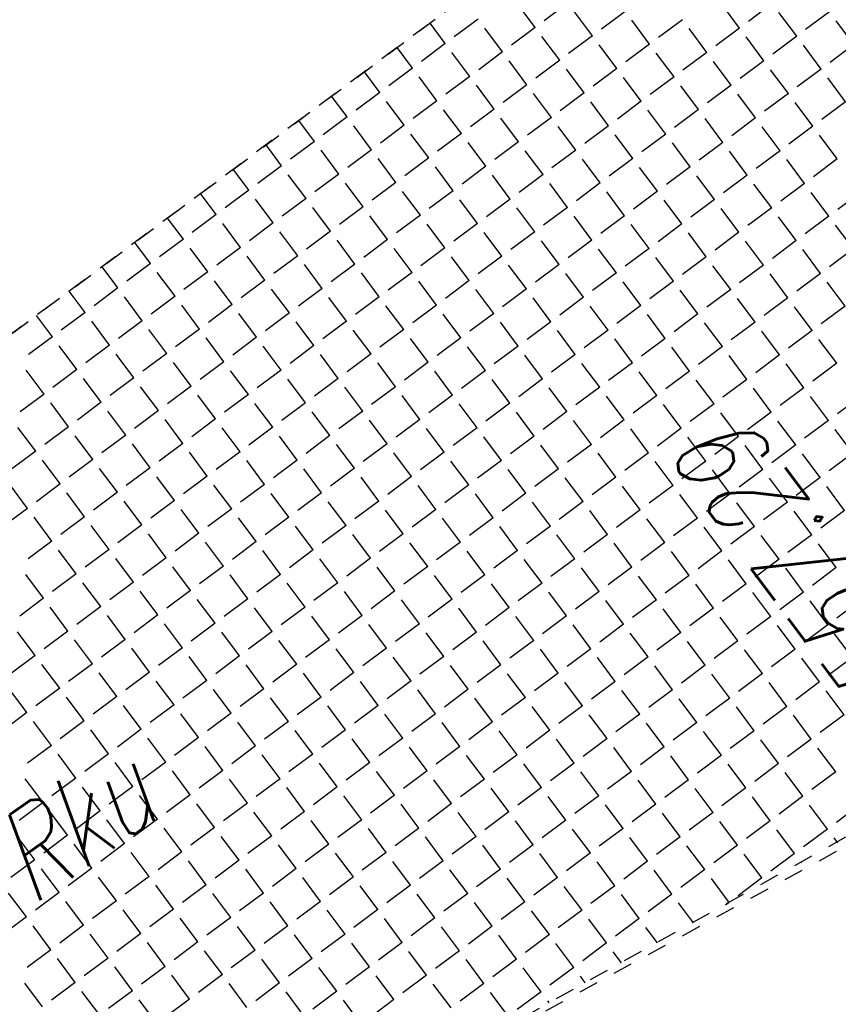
# Model space of a CAD drawing. Header units: metres. Extents: x 2 to 485, y 6 to 594.
# Tile 112 of 176: x 308.4 to 312.6, y 280.17 to 285.22. Entities that reach past the tile are written whole.
import ezdxf
from ezdxf.enums import TextEntityAlignment as Align

# ---------------------------------------------------------------- set-up
doc = ezdxf.new("R2010")
doc.units = ezdxf.units.M
doc.header["$LTSCALE"] = 0.0125
doc.linetypes.add('260241_A_bea$0$PUNKTIERT', pattern=[0.2, 0, -0.2])
doc.linetypes.add('GESTRICHELT', pattern=[0.4, 0.2, -0.2])
for name, color, linetype in [('260241_A_bea$0$B25_EINFASS_GEPKT', 7, '260241_A_bea$0$PUNKTIERT'), ('260241_A_bea$0$B28_VEINFASS_TXT', 5, 'Continuous'), ('260241_A_bea$0$B53_HAUPTHOEHEN', 4, 'Continuous'), ('f_feuerwehr', 10, 'Continuous'), ('f_schraff', 251, 'Continuous')]:
    doc.layers.add(name, color=color, linetype=linetype)
doc.styles.add('260241_A_bea$0$ROMANS', font='ROMANS')

msp = doc.modelspace()

# ---------------------------------------------------------------- linework, layer by layer
at = {"layer": '260241_A_bea$0$B25_EINFASS_GEPKT', "color": 7, "linetype": '260241_A_bea$0$PUNKTIERT', "ltscale": 0.5}
for p, q in [((312.588, 286.7521), (299.3744, 276.9384)), ((306.267, 277.4712), (313.7828, 281.6718))]:
    msp.add_line(p, q, dxfattribs=at)
at = {"layer": 'f_feuerwehr', "linetype": 'GESTRICHELT'}
for p, q in [((299.3744, 276.9384), (315.9512, 289.2499)), ((313.9927, 281.7265), (305.1959, 276.9023))]:
    msp.add_line(p, q, dxfattribs=at)
at = {"layer": 'f_schraff', "linetype": 'Continuous'}
for p, q in [((311.0465, 285.184), (310.9554, 285.3061)), ((311.2145, 285.3093), (311.0923, 285.2182)), ((311.3398, 285.1414), (311.2486, 285.2635)), ((311.5077, 285.2667), (311.3856, 285.1755)), ((312.0942, 285.1814), (312.0031, 285.3035)), ((312.2622, 285.3067), (312.1401, 285.2156)), ((312.5555, 285.2641), (312.4333, 285.1729)), ((310.7532, 285.2266), (310.6311, 285.1355)), ((311.633, 285.0987), (311.5419, 285.2209)), ((311.801, 285.224), (311.6788, 285.1329)), ((312.3875, 285.1388), (312.2964, 285.2609)), ((312.6808, 285.0961), (312.5896, 285.2183)), ((310.5853, 285.1013), (310.5069, 285.2064)), ((310.8785, 285.0587), (310.7874, 285.1808)), ((311.0465, 285.184), (310.9244, 285.0929)), ((311.9263, 285.0561), (311.8352, 285.1782)), ((312.0942, 285.1814), (311.9721, 285.0903)), ((311.1718, 285.016), (311.0807, 285.1382)), ((311.3398, 285.1414), (311.2176, 285.0502)), ((312.2196, 285.0134), (312.1284, 285.1356)), ((312.3875, 285.1388), (312.2654, 285.0476)), ((310.4173, 284.976), (310.3386, 285.0815)), ((310.5853, 285.1013), (310.4631, 285.0102)), ((311.4651, 284.9734), (311.3739, 285.0956)), ((311.633, 285.0987), (311.5109, 285.0076)), ((312.5128, 284.9708), (312.4217, 285.0929)), ((312.6808, 285.0961), (312.5586, 285.005)), ((310.7106, 284.9334), (310.6195, 285.0555)), ((310.8785, 285.0587), (310.7564, 284.9675)), ((311.0039, 284.8907), (310.9127, 285.0129)), ((311.1718, 285.016), (311.0497, 284.9249)), ((311.7583, 284.9308), (311.6672, 285.0529)), ((311.9263, 285.0561), (311.8041, 284.9649)), ((312.0516, 284.8881), (311.9605, 285.0103)), ((312.2196, 285.0134), (312.0974, 284.9223)), ((310.4173, 284.976), (310.2952, 284.8849)), ((311.2971, 284.8481), (311.206, 284.9702)), ((311.4651, 284.9734), (311.3429, 284.8823)), ((312.3449, 284.8455), (312.2537, 284.9676)), ((312.5128, 284.9708), (312.3907, 284.8797)), ((310.2494, 284.8507), (310.1704, 284.9565)), ((310.5426, 284.8081), (310.4515, 284.9302)), ((310.7106, 284.9334), (310.5884, 284.8422)), ((311.5904, 284.8055), (311.4993, 284.9276)), ((311.7583, 284.9308), (311.6362, 284.8396)), ((312.6381, 284.8028), (312.547, 284.925)), ((310.8359, 284.7654), (310.7448, 284.8876)), ((311.0039, 284.8907), (310.8817, 284.7996)), ((311.8837, 284.7628), (311.7925, 284.885)), ((312.0516, 284.8881), (311.9295, 284.797)), ((310.0814, 284.7254), (310.0022, 284.8316)), ((310.2494, 284.8507), (310.1272, 284.7596)), ((310.5426, 284.8081), (310.4205, 284.7169)), ((311.1292, 284.7228), (311.038, 284.8449)), ((311.2971, 284.8481), (311.175, 284.757)), ((312.1769, 284.7202), (312.0858, 284.8423)), ((312.3449, 284.8455), (312.2227, 284.7544)), ((310.3747, 284.6827), (310.2836, 284.8049)), ((310.668, 284.6401), (310.5768, 284.7622)), ((310.8359, 284.7654), (310.7138, 284.6743)), ((311.4224, 284.6801), (311.3313, 284.8023)), ((311.5904, 284.8055), (311.4682, 284.7143)), ((311.7157, 284.6375), (311.6246, 284.7596)), ((311.8837, 284.7628), (311.7615, 284.6717)), ((312.4702, 284.6775), (312.379, 284.7997)), ((312.6381, 284.8028), (312.516, 284.7117)), ((309.9135, 284.6001), (309.8339, 284.7067)), ((310.0814, 284.7254), (309.9593, 284.6342)), ((310.9612, 284.5975), (310.8701, 284.7196)), ((311.1292, 284.7228), (311.007, 284.6316)), ((312.009, 284.5949), (311.9178, 284.717)), ((312.1769, 284.7202), (312.0548, 284.629)), ((310.2067, 284.5574), (310.1156, 284.6796)), ((310.3747, 284.6827), (310.2525, 284.5916)), ((311.2545, 284.5548), (311.1633, 284.677)), ((311.4224, 284.6801), (311.3003, 284.589)), ((312.3022, 284.5522), (312.2111, 284.6744)), ((312.4702, 284.6775), (312.348, 284.5864)), ((310.5, 284.5148), (310.4089, 284.6369)), ((310.668, 284.6401), (310.5458, 284.549)), ((311.5478, 284.5122), (311.4566, 284.6343)), ((311.7157, 284.6375), (311.5936, 284.5464)), ((312.5955, 284.5096), (312.5044, 284.6317)), ((309.7455, 284.4748), (309.6657, 284.5817)), ((309.9135, 284.6001), (309.7913, 284.5089)), ((310.2067, 284.5574), (310.0846, 284.4663)), ((310.7933, 284.4722), (310.7021, 284.5943)), ((310.9612, 284.5975), (310.8391, 284.5063)), ((311.2545, 284.5548), (311.1323, 284.4637)), ((311.841, 284.4695), (311.7499, 284.5917)), ((312.009, 284.5949), (311.8868, 284.5037)), ((310.0388, 284.4321), (309.9477, 284.5543)), ((310.3321, 284.3895), (310.2409, 284.5116)), ((310.5, 284.5148), (310.3779, 284.4237)), ((311.0865, 284.4295), (310.9954, 284.5517)), ((311.3798, 284.3869), (311.2887, 284.509)), ((311.5478, 284.5122), (311.4256, 284.4211)), ((312.1343, 284.4269), (312.0431, 284.5491)), ((312.3022, 284.5522), (312.1801, 284.4611)), ((312.4275, 284.3843), (312.3364, 284.5064)), ((312.5955, 284.5096), (312.4734, 284.4184)), ((309.5776, 284.3494), (309.4975, 284.4568)), ((309.7455, 284.4748), (309.6234, 284.3836)), ((310.6253, 284.3468), (310.5342, 284.469)), ((310.7933, 284.4722), (310.6711, 284.381)), ((311.6731, 284.3442), (311.5819, 284.4664)), ((311.841, 284.4695), (311.7189, 284.3784)), ((309.8708, 284.3068), (309.7797, 284.4289)), ((310.0388, 284.4321), (309.9166, 284.341)), ((310.9186, 284.3042), (310.8274, 284.4263)), ((311.0865, 284.4295), (310.9644, 284.3384)), ((311.9663, 284.3016), (311.8752, 284.4237)), ((312.1343, 284.4269), (312.0121, 284.3358)), ((310.1641, 284.2642), (310.073, 284.3863)), ((310.3321, 284.3895), (310.2099, 284.2983)), ((311.2118, 284.2616), (311.1207, 284.3837)), ((311.3798, 284.3869), (311.2577, 284.2957)), ((312.2596, 284.259), (312.1685, 284.3811)), ((312.4275, 284.3843), (312.3054, 284.2931)), ((309.4096, 284.2241), (309.3293, 284.3318)), ((309.5776, 284.3494), (309.4554, 284.2583)), ((309.7029, 284.1815), (309.6117, 284.3036)), ((309.8708, 284.3068), (309.7487, 284.2157)), ((310.4574, 284.2215), (310.3662, 284.3437)), ((310.6253, 284.3468), (310.5032, 284.2557)), ((310.9186, 284.3042), (310.7964, 284.2131)), ((311.5051, 284.2189), (311.414, 284.3411)), ((311.6731, 284.3442), (311.5509, 284.2531)), ((312.5529, 284.2163), (312.4617, 284.3385)), ((312.7208, 284.3416), (312.5987, 284.2505)), ((309.9961, 284.1388), (309.905, 284.261)), ((310.1641, 284.2642), (310.042, 284.173)), ((310.7506, 284.1789), (310.6595, 284.301)), ((311.0439, 284.1362), (310.9528, 284.2584)), ((311.2118, 284.2616), (311.0897, 284.1704)), ((311.7984, 284.1763), (311.7072, 284.2984)), ((311.9663, 284.3016), (311.8442, 284.2105)), ((312.0916, 284.1336), (312.0005, 284.2558)), ((312.2596, 284.259), (312.1374, 284.1678)), ((309.2417, 284.0988), (309.161, 284.2069)), ((309.4096, 284.2241), (309.2875, 284.133)), ((310.2894, 284.0962), (310.1983, 284.2184)), ((310.4574, 284.2215), (310.3352, 284.1304)), ((311.3372, 284.0936), (311.246, 284.2158)), ((311.5051, 284.2189), (311.383, 284.1278)), ((312.3849, 284.091), (312.2938, 284.2132)), ((312.5529, 284.2163), (312.4307, 284.1252)), ((309.5349, 284.0562), (309.4438, 284.1783)), ((309.7029, 284.1815), (309.5807, 284.0904)), ((310.5827, 284.0536), (310.4915, 284.1757)), ((310.7506, 284.1789), (310.6285, 284.0877)), ((311.6304, 284.051), (311.5393, 284.1731)), ((311.7984, 284.1763), (311.6762, 284.0851)), ((312.6782, 284.0484), (312.587, 284.1705)), ((309.8282, 284.0135), (309.7371, 284.1357)), ((309.9961, 284.1388), (309.874, 284.0477)), ((310.8759, 284.0109), (310.7848, 284.1331)), ((311.0439, 284.1362), (310.9217, 284.0451)), ((311.9237, 284.0083), (311.8326, 284.1305)), ((312.0916, 284.1336), (311.9695, 284.0425)), ((309.0737, 283.9735), (308.9928, 284.0819)), ((309.2417, 284.0988), (309.1195, 284.0077)), ((309.367, 283.9309), (309.2758, 284.053)), ((309.5349, 284.0562), (309.4128, 283.965)), ((310.1215, 283.9709), (310.0303, 284.093)), ((310.2894, 284.0962), (310.1673, 284.0051)), ((310.4147, 283.9283), (310.3236, 284.0504)), ((310.5827, 284.0536), (310.4605, 283.9624)), ((311.1692, 283.9683), (311.0781, 284.0904)), ((311.3372, 284.0936), (311.215, 284.0025)), ((311.6304, 284.051), (311.5083, 283.9598)), ((312.217, 283.9657), (312.1258, 284.0878)), ((312.3849, 284.091), (312.2628, 283.9999)), ((309.6602, 283.8882), (309.5691, 284.0104)), ((309.8282, 284.0135), (309.7061, 283.9224)), ((310.708, 283.8856), (310.6169, 284.0078)), ((310.8759, 284.0109), (310.7538, 283.9198)), ((311.4625, 283.9257), (311.3713, 284.0478)), ((311.7557, 283.883), (311.6646, 284.0052)), ((311.9237, 284.0083), (311.8015, 283.9172)), ((312.5102, 283.9231), (312.4191, 284.0452)), ((312.6782, 284.0484), (312.556, 283.9572)), ((308.9058, 283.8482), (308.8246, 283.957)), ((309.0737, 283.9735), (308.9516, 283.8824)), ((309.9535, 283.8456), (309.8624, 283.9677)), ((310.1215, 283.9709), (309.9993, 283.8798)), ((311.0013, 283.843), (310.9101, 283.9651)), ((311.1692, 283.9683), (311.0471, 283.8772)), ((312.049, 283.8404), (311.9579, 283.9625)), ((312.217, 283.9657), (312.0948, 283.8746)), ((309.199, 283.8055), (309.1079, 283.9277)), ((309.367, 283.9309), (309.2448, 283.8397)), ((310.2468, 283.8029), (310.1556, 283.9251)), ((310.4147, 283.9283), (310.2926, 283.8371)), ((311.2945, 283.8003), (311.2034, 283.9225)), ((311.4625, 283.9257), (311.3403, 283.8345)), ((312.3423, 283.7977), (312.2511, 283.9199)), ((312.5102, 283.9231), (312.3881, 283.8319)), ((308.9058, 283.8482), (308.7836, 283.7571)), ((309.4923, 283.7629), (309.4012, 283.8851)), ((309.6602, 283.8882), (309.5381, 283.7971)), ((310.54, 283.7603), (310.4489, 283.8825)), ((310.708, 283.8856), (310.5858, 283.7945)), ((311.5878, 283.7577), (311.4967, 283.8799)), ((311.7557, 283.883), (311.6336, 283.7919)), ((312.6355, 283.7551), (312.5444, 283.8772)), ((308.7378, 283.7229), (308.6563, 283.8321)), ((309.0311, 283.6802), (308.9399, 283.8024)), ((309.199, 283.8055), (309.0769, 283.7144)), ((309.7856, 283.7203), (309.6944, 283.8424)), ((309.9535, 283.8456), (309.8314, 283.7544)), ((310.0788, 283.6776), (309.9877, 283.7998)), ((310.2468, 283.8029), (310.1246, 283.7118)), ((310.8333, 283.7177), (310.7422, 283.8398)), ((311.0013, 283.843), (310.8791, 283.7518)), ((311.1266, 283.675), (311.0354, 283.7972)), ((311.2945, 283.8003), (311.1724, 283.7092)), ((311.8811, 283.7151), (311.7899, 283.8372)), ((312.049, 283.8404), (311.9269, 283.7492)), ((312.3423, 283.7977), (312.2201, 283.7066)), ((309.3243, 283.6376), (309.2332, 283.7597)), ((309.4923, 283.7629), (309.3701, 283.6718)), ((310.3721, 283.635), (310.281, 283.7571)), ((310.54, 283.7603), (310.4179, 283.6692)), ((311.4198, 283.6324), (311.3287, 283.7545)), ((311.5878, 283.7577), (311.4656, 283.6666)), ((312.1743, 283.6724), (312.0832, 283.7946)), ((312.4676, 283.6298), (312.3764, 283.7519)), ((312.6355, 283.7551), (312.5134, 283.664)), ((308.5699, 283.5976), (308.4881, 283.7071)), ((308.7378, 283.7229), (308.6157, 283.6317)), ((309.6176, 283.595), (309.5265, 283.7171)), ((309.7856, 283.7203), (309.6634, 283.6291)), ((310.6654, 283.5924), (310.5742, 283.7145)), ((310.8333, 283.7177), (310.7112, 283.6265)), ((311.7131, 283.5898), (311.622, 283.7119)), ((311.8811, 283.7151), (311.7589, 283.6239)), ((308.8631, 283.5549), (308.772, 283.6771)), ((309.0311, 283.6802), (308.9089, 283.5891)), ((309.9109, 283.5523), (309.8197, 283.6745)), ((310.0788, 283.6776), (309.9567, 283.5865)), ((310.9586, 283.5497), (310.8675, 283.6719)), ((311.1266, 283.675), (311.0044, 283.5839)), ((312.0064, 283.5471), (311.9152, 283.6693)), ((312.1743, 283.6724), (312.0522, 283.5813)), ((308.5699, 283.5976), (308.4477, 283.5064)), ((309.1564, 283.5123), (309.0653, 283.6344)), ((309.3243, 283.6376), (309.2022, 283.5465)), ((310.2041, 283.5097), (310.113, 283.6318)), ((310.3721, 283.635), (310.2499, 283.5439)), ((311.2519, 283.5071), (311.1607, 283.6292)), ((311.4198, 283.6324), (311.2977, 283.5413)), ((312.2996, 283.5045), (312.2085, 283.6266)), ((312.4676, 283.6298), (312.3454, 283.5387)), ((308.6952, 283.4296), (308.604, 283.5518)), ((308.8631, 283.5549), (308.741, 283.4638)), ((309.4497, 283.4696), (309.3585, 283.5918)), ((309.6176, 283.595), (309.4955, 283.5038)), ((309.7429, 283.427), (309.6518, 283.5492)), ((309.9109, 283.5523), (309.7887, 283.4612)), ((310.4974, 283.467), (310.4063, 283.5892)), ((310.6654, 283.5924), (310.5432, 283.5012)), ((310.7907, 283.4244), (310.6995, 283.5466)), ((310.9586, 283.5497), (310.8365, 283.4586)), ((311.5451, 283.4644), (311.454, 283.5866)), ((311.7131, 283.5898), (311.591, 283.4986)), ((312.0064, 283.5471), (311.8842, 283.456)), ((312.5929, 283.4618), (312.5018, 283.584)), ((308.9884, 283.387), (308.8973, 283.5091)), ((309.1564, 283.5123), (309.0342, 283.4211)), ((310.0362, 283.3844), (309.945, 283.5065)), ((310.2041, 283.5097), (310.082, 283.4185)), ((311.0839, 283.3818), (310.9928, 283.5039)), ((311.2519, 283.5071), (311.1297, 283.4159)), ((311.8384, 283.4218), (311.7473, 283.5439)), ((312.1317, 283.3792), (312.0405, 283.5013)), ((312.2996, 283.5045), (312.1775, 283.4133)), ((309.2817, 283.3443), (309.1906, 283.4665)), ((309.4497, 283.4696), (309.3275, 283.3785)), ((310.3295, 283.3417), (310.2383, 283.4639)), ((310.4974, 283.467), (310.3753, 283.3759)), ((311.3772, 283.3391), (311.2861, 283.4613)), ((311.5451, 283.4644), (311.423, 283.3733)), ((312.4249, 283.3365), (312.3338, 283.4587)), ((312.5929, 283.4618), (312.4707, 283.3707)), ((308.5272, 283.3043), (308.4361, 283.4264)), ((308.6952, 283.4296), (308.573, 283.3385)), ((309.575, 283.3017), (309.4838, 283.4238)), ((309.7429, 283.427), (309.6208, 283.3359)), ((310.6227, 283.2991), (310.5316, 283.4212)), ((310.7907, 283.4244), (310.6685, 283.3333)), ((311.6705, 283.2965), (311.5793, 283.4186)), ((311.8384, 283.4218), (311.7163, 283.3307)), ((308.8205, 283.2617), (308.7293, 283.3838)), ((308.9884, 283.387), (308.8663, 283.2958)), ((309.2817, 283.3443), (309.1596, 283.2532)), ((309.8682, 283.2591), (309.7771, 283.3812)), ((310.0362, 283.3844), (309.914, 283.2932)), ((310.916, 283.2565), (310.8248, 283.3786)), ((311.0839, 283.3818), (310.9618, 283.2906)), ((311.9637, 283.2538), (311.8726, 283.376)), ((312.1317, 283.3792), (312.0095, 283.288)), ((308.5272, 283.3043), (308.4051, 283.2132)), ((309.1138, 283.219), (309.0226, 283.3412)), ((309.407, 283.1764), (309.3159, 283.2985)), ((309.575, 283.3017), (309.4528, 283.2106)), ((310.1615, 283.2164), (310.0704, 283.3386)), ((310.3295, 283.3417), (310.2073, 283.2506)), ((310.4548, 283.1738), (310.3636, 283.2959)), ((310.6227, 283.2991), (310.5006, 283.208)), ((311.2092, 283.2138), (311.1181, 283.336)), ((311.3772, 283.3391), (311.2551, 283.248)), ((311.5025, 283.1712), (311.4114, 283.2933)), ((311.6705, 283.2965), (311.5483, 283.2054)), ((312.257, 283.2112), (312.1659, 283.3334)), ((312.4249, 283.3365), (312.3028, 283.2454)), ((312.7182, 283.2939), (312.5961, 283.2027)), ((308.6525, 283.1363), (308.5614, 283.2585)), ((308.8205, 283.2617), (308.6983, 283.1705)), ((309.7003, 283.1337), (309.6091, 283.2559)), ((309.8682, 283.2591), (309.7461, 283.1679)), ((310.748, 283.1311), (310.6569, 283.2533)), ((310.916, 283.2565), (310.7938, 283.1653)), ((311.7958, 283.1285), (311.7046, 283.2507)), ((311.9637, 283.2538), (311.8416, 283.1627)), ((312.5503, 283.1686), (312.4591, 283.2907)), ((308.9458, 283.0937), (308.8547, 283.2159)), ((309.1138, 283.219), (308.9916, 283.1279)), ((309.9935, 283.0911), (309.9024, 283.2132)), ((310.1615, 283.2164), (310.0394, 283.1253)), ((311.0413, 283.0885), (310.9502, 283.2106)), ((311.2092, 283.2138), (311.0871, 283.1227)), ((312.089, 283.0859), (311.9979, 283.208)), ((312.257, 283.2112), (312.1348, 283.1201)), ((309.2391, 283.0511), (309.1479, 283.1732)), ((309.407, 283.1764), (309.2849, 283.0852)), ((310.2868, 283.0485), (310.1957, 283.1706)), ((310.4548, 283.1738), (310.3326, 283.0826)), ((311.3346, 283.0459), (311.2434, 283.168)), ((311.5025, 283.1712), (311.3804, 283.08)), ((312.3823, 283.0433), (312.2912, 283.1654)), ((312.5503, 283.1686), (312.4281, 283.0774)), ((308.4846, 283.011), (308.3934, 283.1332)), ((308.6525, 283.1363), (308.5304, 283.0452)), ((308.7778, 282.9684), (308.6867, 283.0905)), ((308.9458, 283.0937), (308.8237, 283.0026)), ((309.5323, 283.0084), (309.4412, 283.1306)), ((309.7003, 283.1337), (309.5781, 283.0426)), ((309.9935, 283.0911), (309.8714, 283)), ((310.5801, 283.0058), (310.4889, 283.128)), ((310.748, 283.1311), (310.6259, 283.04)), ((311.6278, 283.0032), (311.5367, 283.1254)), ((311.7958, 283.1285), (311.6736, 283.0374)), ((312.6756, 283.0006), (312.5844, 283.1228)), ((309.0711, 282.9258), (308.98, 283.0479)), ((309.2391, 283.0511), (309.1169, 282.9599)), ((309.8256, 282.9658), (309.7345, 283.0879)), ((310.1189, 282.9232), (310.0277, 283.0453)), ((310.2868, 283.0485), (310.1647, 282.9573)), ((310.8733, 282.9632), (310.7822, 283.0853)), ((311.0413, 283.0885), (310.9191, 282.9974)), ((311.1666, 282.9205), (311.0755, 283.0427)), ((311.3346, 283.0459), (311.2124, 282.9547)), ((311.9211, 282.9606), (311.83, 283.0827)), ((312.089, 283.0859), (311.9669, 282.9948)), ((312.2144, 282.9179), (312.1232, 283.0401)), ((312.3823, 283.0433), (312.2602, 282.9521)), ((308.4846, 283.011), (308.3624, 282.9199)), ((309.3644, 282.8831), (309.2732, 283.0053)), ((309.5323, 283.0084), (309.4102, 282.9173)), ((310.4121, 282.8805), (310.321, 283.0027)), ((310.5801, 283.0058), (310.4579, 282.9147)), ((311.4599, 282.8779), (311.3687, 283.0001)), ((311.6278, 283.0032), (311.5057, 282.9121)), ((312.5076, 282.8753), (312.4165, 282.9975)), ((312.6756, 283.0006), (312.5534, 282.9095)), ((308.6099, 282.8431), (308.5188, 282.9652)), ((308.7778, 282.9684), (308.6557, 282.8773)), ((309.6576, 282.8405), (309.5665, 282.9626)), ((309.8256, 282.9658), (309.7034, 282.8747)), ((310.7054, 282.8379), (310.6143, 282.96)), ((310.8733, 282.9632), (310.7512, 282.8721)), ((311.7531, 282.8353), (311.662, 282.9574)), ((311.9211, 282.9606), (311.7989, 282.8694)), ((308.9032, 282.8004), (308.812, 282.9226)), ((309.0711, 282.9258), (308.949, 282.8346)), ((309.9509, 282.7978), (309.8598, 282.92)), ((310.1189, 282.9232), (309.9967, 282.832)), ((310.9987, 282.7952), (310.9075, 282.9174)), ((311.1666, 282.9205), (311.0445, 282.8294)), ((312.0464, 282.7926), (311.9553, 282.9148)), ((312.2144, 282.9179), (312.0922, 282.8268)), ((308.4419, 282.7178), (308.3508, 282.8399)), ((308.6099, 282.8431), (308.4877, 282.7519)), ((309.1964, 282.7578), (309.1053, 282.8799)), ((309.3644, 282.8831), (309.2422, 282.792)), ((309.6576, 282.8405), (309.5355, 282.7493)), ((310.2442, 282.7552), (310.153, 282.8773)), ((310.4121, 282.8805), (310.29, 282.7894)), ((310.7054, 282.8379), (310.5832, 282.7467)), ((311.2919, 282.7526), (311.2008, 282.8747)), ((311.4599, 282.8779), (311.3377, 282.7868)), ((312.3397, 282.75), (312.2485, 282.8721)), ((312.5076, 282.8753), (312.3855, 282.7842)), ((308.7352, 282.6751), (308.6441, 282.7973)), ((308.9032, 282.8004), (308.781, 282.7093)), ((309.4897, 282.7152), (309.3986, 282.8373)), ((309.783, 282.6725), (309.6918, 282.7947)), ((309.9509, 282.7978), (309.8288, 282.7067)), ((310.5374, 282.7126), (310.4463, 282.8347)), ((310.8307, 282.6699), (310.7396, 282.7921)), ((310.9987, 282.7952), (310.8765, 282.7041)), ((311.5852, 282.71), (311.494, 282.8321)), ((311.7531, 282.8353), (311.631, 282.7441)), ((311.8784, 282.6673), (311.7873, 282.7895)), ((312.0464, 282.7926), (311.9243, 282.7015)), ((312.6329, 282.7074), (312.5418, 282.8295)), ((309.0285, 282.6325), (308.9373, 282.7546)), ((309.1964, 282.7578), (309.0743, 282.6667)), ((310.0762, 282.6299), (309.9851, 282.752)), ((310.2442, 282.7552), (310.122, 282.6641)), ((311.124, 282.6273), (311.0328, 282.7494)), ((311.2919, 282.7526), (311.1698, 282.6615)), ((312.1717, 282.6247), (312.0806, 282.7468)), ((312.3397, 282.75), (312.2175, 282.6589)), ((308.4419, 282.7178), (308.3198, 282.6266)), ((309.3217, 282.5899), (309.2306, 282.712)), ((309.4897, 282.7152), (309.3675, 282.624)), ((310.3695, 282.5872), (310.2783, 282.7094)), ((310.5374, 282.7126), (310.4153, 282.6214)), ((311.4172, 282.5846), (311.3261, 282.7068)), ((311.5852, 282.71), (311.463, 282.6188)), ((312.465, 282.582), (312.3738, 282.7042)), ((312.6329, 282.7074), (312.5108, 282.6162)), ((308.5673, 282.5498), (308.4761, 282.672)), ((308.7352, 282.6751), (308.6131, 282.584)), ((309.615, 282.5472), (309.5239, 282.6694)), ((309.783, 282.6725), (309.6608, 282.5814)), ((310.6628, 282.5446), (310.5716, 282.6668)), ((310.8307, 282.6699), (310.7086, 282.5788)), ((311.7105, 282.542), (311.6194, 282.6642)), ((311.8784, 282.6673), (311.7563, 282.5762)), ((308.8605, 282.5072), (308.7694, 282.6293)), ((309.0285, 282.6325), (308.9063, 282.5414)), ((309.1538, 282.4645), (309.0627, 282.5867)), ((309.3217, 282.5899), (309.1996, 282.4987)), ((309.9083, 282.5046), (309.8171, 282.6267)), ((310.0762, 282.6299), (309.9541, 282.5387)), ((310.3695, 282.5872), (310.2473, 282.4961)), ((310.956, 282.502), (310.8649, 282.6241)), ((311.124, 282.6273), (311.0018, 282.5361)), ((312.0038, 282.4994), (311.9126, 282.6215)), ((312.1717, 282.6247), (312.0496, 282.5335)), ((308.5673, 282.5498), (308.4451, 282.4587)), ((309.4471, 282.4219), (309.3559, 282.544)), ((309.615, 282.5472), (309.4929, 282.4561)), ((310.2015, 282.4619), (310.1104, 282.5841)), ((310.4948, 282.4193), (310.4037, 282.5414)), ((310.6628, 282.5446), (310.5406, 282.4535)), ((311.2493, 282.4593), (311.1581, 282.5815)), ((311.4172, 282.5846), (311.2951, 282.4935)), ((311.5425, 282.4167), (311.4514, 282.5388)), ((311.7105, 282.542), (311.5884, 282.4509)), ((312.297, 282.4567), (312.2059, 282.5789)), ((312.465, 282.582), (312.3428, 282.4909)), ((312.5903, 282.4141), (312.4992, 282.5362)), ((308.6926, 282.3819), (308.6014, 282.504)), ((308.8605, 282.5072), (308.7384, 282.416)), ((309.7403, 282.3793), (309.6492, 282.5014)), ((309.9083, 282.5046), (309.7861, 282.4134)), ((310.7881, 282.3767), (310.6969, 282.4988)), ((310.956, 282.502), (310.8339, 282.4108)), ((311.8358, 282.3741), (311.7447, 282.4962)), ((312.0038, 282.4994), (311.8816, 282.4082)), ((308.9858, 282.3392), (308.8947, 282.4614)), ((309.1538, 282.4645), (309.0316, 282.3734)), ((310.0336, 282.3366), (309.9424, 282.4588)), ((310.2015, 282.4619), (310.0794, 282.3708)), ((311.0813, 282.334), (310.9902, 282.4562)), ((311.2493, 282.4593), (311.1271, 282.3682)), ((312.1291, 282.3314), (312.0379, 282.4536)), ((312.297, 282.4567), (312.1749, 282.3656)), ((309.2791, 282.2966), (309.188, 282.4187)), ((309.4471, 282.4219), (309.3249, 282.3308)), ((310.3268, 282.294), (310.2357, 282.4161)), ((310.4948, 282.4193), (310.3727, 282.3282)), ((311.3746, 282.2914), (311.2835, 282.4135)), ((311.5425, 282.4167), (311.4204, 282.3256)), ((312.4223, 282.2888), (312.3312, 282.4109)), ((312.5903, 282.4141), (312.4681, 282.323)), ((308.5246, 282.2565), (308.4335, 282.3787)), ((308.6926, 282.3819), (308.5704, 282.2907)), ((308.8179, 282.2139), (308.7267, 282.3361)), ((308.9858, 282.3392), (308.8637, 282.2481)), ((309.5724, 282.2539), (309.4812, 282.3761)), ((309.7403, 282.3793), (309.6182, 282.2881)), ((309.8656, 282.2113), (309.7745, 282.3335)), ((310.0336, 282.3366), (309.9114, 282.2455)), ((310.6201, 282.2513), (310.529, 282.3735)), ((310.7881, 282.3767), (310.6659, 282.2855)), ((311.0813, 282.334), (310.9592, 282.2429)), ((311.6679, 282.2487), (311.5767, 282.3709)), ((311.8358, 282.3741), (311.7137, 282.2829)), ((309.1111, 282.1713), (309.02, 282.2934)), ((309.2791, 282.2966), (309.157, 282.2054)), ((310.1589, 282.1687), (310.0678, 282.2908)), ((310.3268, 282.294), (310.2047, 282.2028)), ((310.9134, 282.2087), (310.8222, 282.3309)), ((311.2066, 282.1661), (311.1155, 282.2882)), ((311.3746, 282.2914), (311.2524, 282.2002)), ((311.9611, 282.2061), (311.87, 282.3282)), ((312.1291, 282.3314), (312.0069, 282.2403)), ((312.2544, 282.1635), (312.1633, 282.2856)), ((312.4223, 282.2888), (312.3002, 282.1976)), ((308.5246, 282.2565), (308.4025, 282.1654)), ((309.4044, 282.1286), (309.3133, 282.2508)), ((309.5724, 282.2539), (309.4502, 282.1628)), ((310.4522, 282.126), (310.361, 282.2482)), ((310.6201, 282.2513), (310.498, 282.1602)), ((311.4999, 282.1234), (311.4088, 282.2456)), ((311.6679, 282.2487), (311.5457, 282.1576)), ((312.5477, 282.1208), (312.4565, 282.243)), ((312.7156, 282.2461), (312.5935, 282.155)), ((308.6499, 282.0886), (308.5588, 282.2107)), ((308.8179, 282.2139), (308.6957, 282.1228)), ((309.6977, 282.086), (309.6065, 282.2081)), ((309.8656, 282.2113), (309.7435, 282.1202)), ((310.7454, 282.0834), (310.6543, 282.2055)), ((310.9134, 282.2087), (310.7912, 282.1176)), ((311.7932, 282.0808), (311.702, 282.2029)), ((311.9611, 282.2061), (311.839, 282.115)), ((308.9432, 282.046), (308.8521, 282.1681)), ((309.1111, 282.1713), (308.989, 282.0801)), ((309.9909, 282.0434), (309.8998, 282.1655)), ((310.1589, 282.1687), (310.0367, 282.0775)), ((311.0387, 282.0408), (310.9476, 282.1629)), ((311.2066, 282.1661), (311.0845, 282.0749)), ((312.0864, 282.0382), (311.9953, 282.1603)), ((312.2544, 282.1635), (312.1322, 282.0723)), ((308.482, 281.9633), (308.3908, 282.0854)), ((308.6499, 282.0886), (308.5278, 281.9975)), ((309.2365, 282.0033), (309.1453, 282.1255)), ((309.4044, 282.1286), (309.2823, 282.0375)), ((309.5297, 281.9607), (309.4386, 282.0828)), ((309.6977, 282.086), (309.5755, 281.9949)), ((310.2842, 282.0007), (310.1931, 282.1229)), ((310.4522, 282.126), (310.33, 282.0349)), ((310.5775, 281.9581), (310.4863, 282.0802)), ((310.7454, 282.0834), (310.6233, 281.9923)), ((311.332, 281.9981), (311.2408, 282.1203)), ((311.4999, 282.1234), (311.3778, 282.0323)), ((311.7932, 282.0808), (311.671, 281.9897)), ((312.3797, 281.9955), (312.2886, 282.1177)), ((312.5477, 282.1208), (312.4255, 282.0297)), ((308.7752, 281.9206), (308.6841, 282.0428)), ((308.9432, 282.046), (308.8211, 281.9548)), ((309.823, 281.918), (309.7319, 282.0402)), ((309.9909, 282.0434), (309.8688, 281.9522)), ((310.8707, 281.9154), (310.7796, 282.0376)), ((311.0387, 282.0408), (310.9165, 281.9496)), ((311.6252, 281.9555), (311.5341, 282.0776)), ((311.9185, 281.9128), (311.8273, 282.035)), ((312.0864, 282.0382), (311.9643, 281.947)), ((312.673, 281.9529), (312.5818, 282.075)), ((309.0685, 281.878), (308.9774, 282.0002)), ((309.2365, 282.0033), (309.1143, 281.9122)), ((310.1163, 281.8754), (310.0251, 281.9976)), ((310.2842, 282.0007), (310.1621, 281.9096)), ((311.164, 281.8728), (311.0729, 281.9949)), ((311.332, 281.9981), (311.2098, 281.907)), ((312.2118, 281.8702), (312.1206, 281.9923)), ((312.3797, 281.9955), (312.2576, 281.9044)), ((308.482, 281.9633), (308.3598, 281.8721)), ((309.3618, 281.8354), (309.2706, 281.9575)), ((309.5297, 281.9607), (309.4076, 281.8695)), ((310.4095, 281.8328), (310.3184, 281.9549)), ((310.5775, 281.9581), (310.4553, 281.8669)), ((311.4573, 281.8302), (311.3661, 281.9523)), ((311.6252, 281.9555), (311.5031, 281.8643)), ((312.505, 281.8276), (312.4139, 281.9497)), ((312.673, 281.9529), (312.5508, 281.8617)), ((308.6073, 281.7953), (308.5162, 281.9175)), ((308.7752, 281.9206), (308.6531, 281.8295)), ((309.655, 281.7927), (309.5639, 281.9149)), ((309.823, 281.918), (309.7008, 281.8269)), ((310.7028, 281.7901), (310.6117, 281.9123)), ((310.8707, 281.9154), (310.7486, 281.8243)), ((311.7505, 281.7875), (311.6594, 281.9097)), ((311.9185, 281.9128), (311.7963, 281.8217)), ((308.9006, 281.7527), (308.8094, 281.8748)), ((309.0685, 281.878), (308.9464, 281.7869)), ((309.1938, 281.7101), (309.1027, 281.8322)), ((309.3618, 281.8354), (309.2396, 281.7442)), ((309.9483, 281.7501), (309.8572, 281.8722)), ((310.1163, 281.8754), (309.9941, 281.7843)), ((310.2416, 281.7075), (310.1504, 281.8296)), ((310.4095, 281.8328), (310.2874, 281.7416)), ((310.9961, 281.7475), (310.9049, 281.8696)), ((311.164, 281.8728), (311.0419, 281.7817)), ((311.4573, 281.8302), (311.3351, 281.739)), ((312.0438, 281.7449), (311.9527, 281.867)), ((312.2118, 281.8702), (312.0896, 281.7791)), ((312.505, 281.8276), (312.3829, 281.7364)), ((308.4393, 281.67), (308.3482, 281.7922)), ((308.6073, 281.7953), (308.4851, 281.7042)), ((309.4871, 281.6674), (309.396, 281.7896)), ((309.655, 281.7927), (309.5329, 281.7016)), ((310.5348, 281.6648), (310.4437, 281.787)), ((310.7028, 281.7901), (310.5806, 281.699)), ((311.2893, 281.7049), (311.1982, 281.827)), ((311.5826, 281.6622), (311.4914, 281.7844)), ((311.7505, 281.7875), (311.6284, 281.6964)), ((312.3371, 281.7022), (312.2459, 281.8244)), ((312.6303, 281.6596), (312.5392, 281.7818)), ((308.7326, 281.6274), (308.6415, 281.7495)), ((308.9006, 281.7527), (308.7784, 281.6616)), ((309.7804, 281.6248), (309.6892, 281.7469)), ((309.9483, 281.7501), (309.8262, 281.659)), ((310.8281, 281.6222), (310.737, 281.7443)), ((310.9961, 281.7475), (310.8739, 281.6564)), ((311.8758, 281.6196), (311.7847, 281.7417)), ((312.0438, 281.7449), (311.9217, 281.6537)), ((309.0259, 281.5847), (308.9347, 281.7069)), ((309.1938, 281.7101), (309.0717, 281.6189)), ((310.0736, 281.5821), (309.9825, 281.7043)), ((310.2416, 281.7075), (310.1194, 281.6163)), ((311.1214, 281.5795), (311.0302, 281.7017)), ((311.2893, 281.7049), (311.1672, 281.6137)), ((312.1691, 281.5769), (312.078, 281.6991)), ((312.3371, 281.7022), (312.2149, 281.6111)), ((308.4393, 281.67), (308.3172, 281.5789)), ((308.7326, 281.6274), (308.6105, 281.5362)), ((309.3191, 281.5421), (309.228, 281.6643)), ((309.4871, 281.6674), (309.3649, 281.5763)), ((310.3669, 281.5395), (310.2757, 281.6616)), ((310.5348, 281.6648), (310.4127, 281.5737)), ((311.4146, 281.5369), (311.3235, 281.659)), ((311.5826, 281.6622), (311.4604, 281.5711)), ((312.4624, 281.5343), (312.3712, 281.6564)), ((312.6303, 281.6596), (312.5082, 281.5685)), ((308.5647, 281.5021), (308.4735, 281.6242)), ((308.8579, 281.4594), (308.7668, 281.5816)), ((309.0259, 281.5847), (308.9037, 281.4936)), ((309.6124, 281.4995), (309.5213, 281.6216)), ((309.7804, 281.6248), (309.6582, 281.5336)), ((309.9057, 281.4568), (309.8145, 281.579)), ((310.0736, 281.5821), (309.9515, 281.491)), ((310.6601, 281.4969), (310.569, 281.619)), ((310.8281, 281.6222), (310.706, 281.531)), ((310.9534, 281.4542), (310.8623, 281.5764)), ((311.1214, 281.5795), (310.9992, 281.4884)), ((311.7079, 281.4943), (311.6168, 281.6164)), ((311.8758, 281.6196), (311.7537, 281.5284)), ((312.1691, 281.5769), (312.047, 281.4858)), ((309.1512, 281.4168), (309.06, 281.5389)), ((309.3191, 281.5421), (309.197, 281.451)), ((310.1989, 281.4142), (310.1078, 281.5363)), ((310.3669, 281.5395), (310.2447, 281.4484)), ((311.2467, 281.4116), (311.1555, 281.5337)), ((311.4146, 281.5369), (311.2925, 281.4458)), ((312.0012, 281.4516), (311.91, 281.5738)), ((312.2944, 281.409), (312.2033, 281.5311)), ((312.4624, 281.5343), (312.3402, 281.4432)), ((308.5647, 281.5021), (308.4425, 281.4109)), ((309.4445, 281.3742), (309.3533, 281.4963)), ((309.6124, 281.4995), (309.4903, 281.4083)), ((310.4922, 281.3715), (310.4011, 281.4937)), ((310.6601, 281.4969), (310.538, 281.4057)), ((311.5399, 281.3689), (311.4488, 281.4911)), ((311.7079, 281.4943), (311.5857, 281.4031)), ((312.5877, 281.3663), (312.4966, 281.4885)), ((308.69, 281.3341), (308.5988, 281.4563)), ((308.8579, 281.4594), (308.7358, 281.3683)), ((309.7377, 281.3315), (309.6466, 281.4537)), ((309.9057, 281.4568), (309.7835, 281.3657)), ((310.7855, 281.3289), (310.6943, 281.4511)), ((310.9534, 281.4542), (310.8313, 281.3631)), ((311.8332, 281.3263), (311.7421, 281.4485)), ((312.0012, 281.4516), (311.879, 281.3605)), ((308.9832, 281.2915), (308.8921, 281.4136)), ((309.1512, 281.4168), (309.029, 281.3257)), ((309.4445, 281.3742), (309.3223, 281.283)), ((310.031, 281.2889), (309.9398, 281.411)), ((310.1989, 281.4142), (310.0768, 281.3231)), ((311.0787, 281.2863), (310.9876, 281.4084)), ((311.2467, 281.4116), (311.1245, 281.3204)), ((312.1265, 281.2837), (312.0353, 281.4058)), ((312.2944, 281.409), (312.1723, 281.3178)), ((308.522, 281.2088), (308.4309, 281.3309)), ((308.69, 281.3341), (308.5678, 281.243)), ((309.2765, 281.2488), (309.1854, 281.371)), ((309.5698, 281.2062), (309.4786, 281.3283)), ((309.7377, 281.3315), (309.6156, 281.2404)), ((310.3242, 281.2462), (310.2331, 281.3684)), ((310.4922, 281.3715), (310.3701, 281.2804)), ((310.6175, 281.2036), (310.5264, 281.3257)), ((310.7855, 281.3289), (310.6633, 281.2378)), ((311.372, 281.2436), (311.2809, 281.3658)), ((311.5399, 281.3689), (311.4178, 281.2778)), ((311.6653, 281.201), (311.5741, 281.3231)), ((311.8332, 281.3263), (311.7111, 281.2352)), ((312.4197, 281.241), (312.3286, 281.3632)), ((312.5877, 281.3663), (312.4655, 281.2752)), ((308.8153, 281.1662), (308.7241, 281.2883)), ((308.9832, 281.2915), (308.8611, 281.2003)), ((309.863, 281.1636), (309.7719, 281.2857)), ((310.031, 281.2889), (309.9088, 281.1977)), ((310.9108, 281.161), (310.8196, 281.2831)), ((311.0787, 281.2863), (310.9566, 281.1951)), ((311.9585, 281.1584), (311.8674, 281.2805)), ((312.1265, 281.2837), (312.0043, 281.1925)), ((309.1085, 281.1235), (309.0174, 281.2457)), ((309.2765, 281.2488), (309.1544, 281.1577)), ((310.1563, 281.1209), (310.0652, 281.2431)), ((310.3242, 281.2462), (310.2021, 281.1551)), ((311.204, 281.1183), (311.1129, 281.2405)), ((311.372, 281.2436), (311.2498, 281.1525)), ((312.2518, 281.1157), (312.1607, 281.2379)), ((312.4197, 281.241), (312.2976, 281.1499)), ((308.522, 281.2088), (308.3999, 281.1177)), ((309.4018, 281.0809), (309.3107, 281.203)), ((309.5698, 281.2062), (309.4476, 281.1151)), ((310.4496, 281.0783), (310.3584, 281.2004)), ((310.6175, 281.2036), (310.4954, 281.1125)), ((311.4973, 281.0757), (311.4062, 281.1978)), ((311.6653, 281.201), (311.5431, 281.1099)), ((312.5451, 281.0731), (312.4539, 281.1952)), ((312.713, 281.1984), (312.5909, 281.1073)), ((308.6473, 281.0409), (308.5562, 281.163)), ((308.8153, 281.1662), (308.6931, 281.075)), ((309.1085, 281.1235), (308.9864, 281.0324)), ((309.6951, 281.0382), (309.6039, 281.1604)), ((309.863, 281.1636), (309.7409, 281.0724)), ((310.1563, 281.1209), (310.0341, 281.0298)), ((310.7428, 281.0356), (310.6517, 281.1578)), ((310.9108, 281.161), (310.7886, 281.0698)), ((311.7906, 281.033), (311.6994, 281.1552)), ((311.9585, 281.1584), (311.8364, 281.0672)), ((308.9406, 280.9982), (308.8495, 281.1204)), ((309.2339, 280.9556), (309.1427, 281.0777)), ((309.4018, 281.0809), (309.2797, 280.9897)), ((309.9883, 280.9956), (309.8972, 281.1178)), ((310.2816, 280.953), (310.1905, 281.0751)), ((310.4496, 281.0783), (310.3274, 280.9871)), ((311.0361, 280.993), (310.945, 281.1152)), ((311.204, 281.1183), (311.0819, 281.0272)), ((311.3294, 280.9504), (311.2382, 281.0725)), ((311.4973, 281.0757), (311.3752, 280.9845)), ((312.0838, 280.9904), (311.9927, 281.1126)), ((312.2518, 281.1157), (312.1296, 281.0246)), ((312.5451, 281.0731), (312.4229, 280.9819)), ((308.4794, 280.9155), (308.3882, 281.0377)), ((308.6473, 281.0409), (308.5252, 280.9497)), ((309.5271, 280.9129), (309.436, 281.0351)), ((309.6951, 281.0382), (309.5729, 280.9471)), ((310.5749, 280.9103), (310.4837, 281.0325)), ((310.7428, 281.0356), (310.6207, 280.9445)), ((311.6226, 280.9077), (311.5315, 281.0299)), ((311.7906, 281.033), (311.6684, 280.9419)), ((312.3771, 280.9478), (312.286, 281.0699)), ((312.5981, 281.002), (312.5792, 281.0273)), ((308.7726, 280.8729), (308.6815, 280.995)), ((308.9406, 280.9982), (308.8184, 280.9071)), ((309.8204, 280.8703), (309.7293, 280.9924)), ((309.9883, 280.9956), (309.8662, 280.9045)), ((310.8681, 280.8677), (310.777, 280.9898)), ((311.0361, 280.993), (310.9139, 280.9019)), ((311.9159, 280.8651), (311.8247, 280.9872)), ((312.0838, 280.9904), (311.9617, 280.8993)), ((309.0659, 280.8303), (308.9748, 280.9524)), ((309.2339, 280.9556), (309.1117, 280.8644)), ((310.1137, 280.8277), (310.0225, 280.9498)), ((310.2816, 280.953), (310.1595, 280.8618)), ((311.1614, 280.8251), (311.0703, 280.9472)), ((311.3294, 280.9504), (311.2072, 280.8592)), ((312.2091, 280.8225), (312.118, 280.9446)), ((312.3771, 280.9478), (312.255, 280.8566)), ((308.4794, 280.9155), (308.3572, 280.8244)), ((308.6047, 280.7476), (308.5136, 280.8697)), ((308.7726, 280.8729), (308.6505, 280.7818)), ((309.3592, 280.7876), (309.268, 280.9098)), ((309.5271, 280.9129), (309.405, 280.8218)), ((309.8204, 280.8703), (309.6982, 280.7792)), ((310.4069, 280.785), (310.3158, 280.9072)), ((310.5749, 280.9103), (310.4527, 280.8192)), ((311.4547, 280.7824), (311.3635, 280.9046)), ((311.6226, 280.9077), (311.5005, 280.8166)), ((312.4131, 280.8995), (312.4113, 280.902)), ((308.898, 280.7049), (308.8068, 280.8271)), ((309.0659, 280.8303), (308.9438, 280.7391)), ((309.6524, 280.745), (309.5613, 280.8671)), ((309.9457, 280.7023), (309.8546, 280.8245)), ((310.1137, 280.8277), (309.9915, 280.7365)), ((310.7002, 280.7424), (310.609, 280.8645)), ((310.8681, 280.8677), (310.746, 280.7766)), ((310.9935, 280.6997), (310.9023, 280.8219)), ((311.1614, 280.8251), (311.0393, 280.7339)), ((311.7479, 280.7398), (311.6568, 280.8619)), ((311.9159, 280.8651), (311.7937, 280.774)), ((312.0412, 280.6971), (311.9501, 280.8193)), ((312.2091, 280.8225), (312.087, 280.7313)), ((309.1912, 280.6623), (309.1001, 280.7845)), ((309.3592, 280.7876), (309.237, 280.6965)), ((310.239, 280.6597), (310.1478, 280.7819)), ((310.4069, 280.785), (310.2848, 280.6939)), ((311.2867, 280.6571), (311.1956, 280.7793)), ((311.4547, 280.7824), (311.3325, 280.6913)), ((308.4367, 280.6223), (308.3456, 280.7444)), ((308.6047, 280.7476), (308.4825, 280.6564)), ((309.4845, 280.6197), (309.3933, 280.7418)), ((309.6524, 280.745), (309.5303, 280.6538)), ((310.5322, 280.6171), (310.4411, 280.7392)), ((310.7002, 280.7424), (310.578, 280.6512)), ((311.58, 280.6145), (311.4888, 280.7366)), ((311.7479, 280.7398), (311.6258, 280.6486)), ((308.73, 280.5796), (308.6389, 280.7018)), ((308.898, 280.7049), (308.7758, 280.6138)), ((309.7778, 280.577), (309.6866, 280.6992)), ((309.9457, 280.7023), (309.8236, 280.6112)), ((310.8255, 280.5744), (310.7344, 280.6966)), ((310.9935, 280.6997), (310.8713, 280.6086)), ((311.8581, 280.5921), (311.7821, 280.694)), ((312.0412, 280.6971), (312.0223, 280.6831)), ((308.4367, 280.6223), (308.3146, 280.5311)), ((309.0233, 280.537), (308.9321, 280.6591)), ((309.1912, 280.6623), (309.0691, 280.5712)), ((309.3165, 280.4944), (309.2254, 280.6165)), ((309.4845, 280.6197), (309.3623, 280.5285)), ((310.071, 280.5344), (309.9799, 280.6565)), ((310.239, 280.6597), (310.1168, 280.5686)), ((310.5322, 280.6171), (310.4101, 280.5259)), ((311.1188, 280.5318), (311.0276, 280.6539)), ((311.2867, 280.6571), (311.1646, 280.566)), ((308.5621, 280.4543), (308.4709, 280.5765)), ((308.73, 280.5796), (308.6079, 280.4885)), ((309.6098, 280.4517), (309.5187, 280.5739)), ((309.7778, 280.577), (309.6556, 280.4859)), ((310.3643, 280.4918), (310.2731, 280.6139)), ((310.6575, 280.4491), (310.5664, 280.5713)), ((310.8255, 280.5744), (310.7034, 280.4833)), ((311.412, 280.4892), (311.3209, 280.6113)), ((311.58, 280.6145), (311.4578, 280.5233)), ((311.6731, 280.4897), (311.6142, 280.5687)), ((308.8553, 280.4117), (308.7642, 280.5338)), ((309.0233, 280.537), (308.9011, 280.4459)), ((309.9031, 280.4091), (309.8119, 280.5312)), ((310.071, 280.5344), (309.9489, 280.4433)), ((310.9508, 280.4065), (310.8597, 280.5286)), ((311.1188, 280.5318), (310.9966, 280.4407)), ((309.1486, 280.369), (309.0574, 280.4912)), ((309.3165, 280.4944), (309.1944, 280.4032)), ((310.1963, 280.3664), (310.1052, 280.4886)), ((310.3643, 280.4918), (310.2421, 280.4006)), ((311.2441, 280.3638), (311.1529, 280.486)), ((311.412, 280.4892), (311.2899, 280.398)), ((308.5621, 280.4543), (308.4399, 280.3632)), ((309.4418, 280.3264), (309.3507, 280.4486)), ((309.6098, 280.4517), (309.4877, 280.3606)), ((310.4896, 280.3238), (310.3985, 280.4459)), ((310.6575, 280.4491), (310.5354, 280.358)), ((311.4881, 280.3872), (311.4462, 280.4433)), ((308.6874, 280.2864), (308.5962, 280.4085)), ((308.8553, 280.4117), (308.7332, 280.3205)), ((308.9806, 280.2437), (308.8895, 280.3659)), ((309.1486, 280.369), (309.0264, 280.2779)), ((309.7351, 280.2838), (309.644, 280.4059)), ((309.9031, 280.4091), (309.7809, 280.3179)), ((310.0284, 280.2411), (309.9372, 280.3633)), ((310.1963, 280.3664), (310.0742, 280.2753)), ((310.7829, 280.2812), (310.6917, 280.4033)), ((310.9508, 280.4065), (310.8287, 280.3153)), ((311.2441, 280.3638), (311.1219, 280.2727)), ((309.2739, 280.2011), (309.1828, 280.3232)), ((309.4418, 280.3264), (309.3197, 280.2353)), ((310.3216, 280.1985), (310.2305, 280.3206)), ((310.4896, 280.3238), (310.3674, 280.2327)), ((311.0761, 280.2385), (310.985, 280.3607)), ((311.3031, 280.2847), (311.2783, 280.318)), ((308.5194, 280.1611), (308.4283, 280.2832)), ((308.6874, 280.2864), (308.5652, 280.1952)), ((309.5672, 280.1585), (309.476, 280.2806)), ((309.7351, 280.2838), (309.613, 280.1926)), ((310.6149, 280.1559), (310.5238, 280.278)), ((310.7829, 280.2812), (310.6607, 280.19)), ((308.8127, 280.1184), (308.7215, 280.2406)), ((308.9806, 280.2437), (308.8585, 280.1526)), ((309.8604, 280.1158), (309.7693, 280.238)), ((310.0284, 280.2411), (309.9062, 280.15)), ((310.9082, 280.1132), (310.817, 280.2354)), ((311.0761, 280.2385), (310.954, 280.1474)), ((309.1059, 280.0758), (309.0148, 280.1979)), ((309.2739, 280.2011), (309.1517, 280.11)), ((310.1537, 280.0732), (310.0626, 280.1953)), ((310.3216, 280.1985), (310.1995, 280.1074)), ((311.1181, 280.1823), (311.1103, 280.1927))]:
    msp.add_line(p, q, dxfattribs=at)

# ---------------------------------------------------------------- texts
at = {"layer": '260241_A_bea$0$B28_VEINFASS_TXT', "color": 252, "style": '260241_A_bea$0$ROMANS', "oblique": 15, "width": 0.75}
msp.add_text('Rku', height=0.45, rotation=35.0588, dxfattribs=at).set_placement((308.8005, 280.9122), align=Align.CENTER)
at = {"layer": '260241_A_bea$0$B53_HAUPTHOEHEN', "color": 252, "style": '260241_A_bea$0$ROMANS', "oblique": 15, "width": 0.75}
msp.add_text('557.29', height=0.45, rotation=126.6418, dxfattribs=at).set_placement((312.8992, 281.7837), align=Align.MIDDLE_LEFT)

doc.saveas('drawing.dxf')
